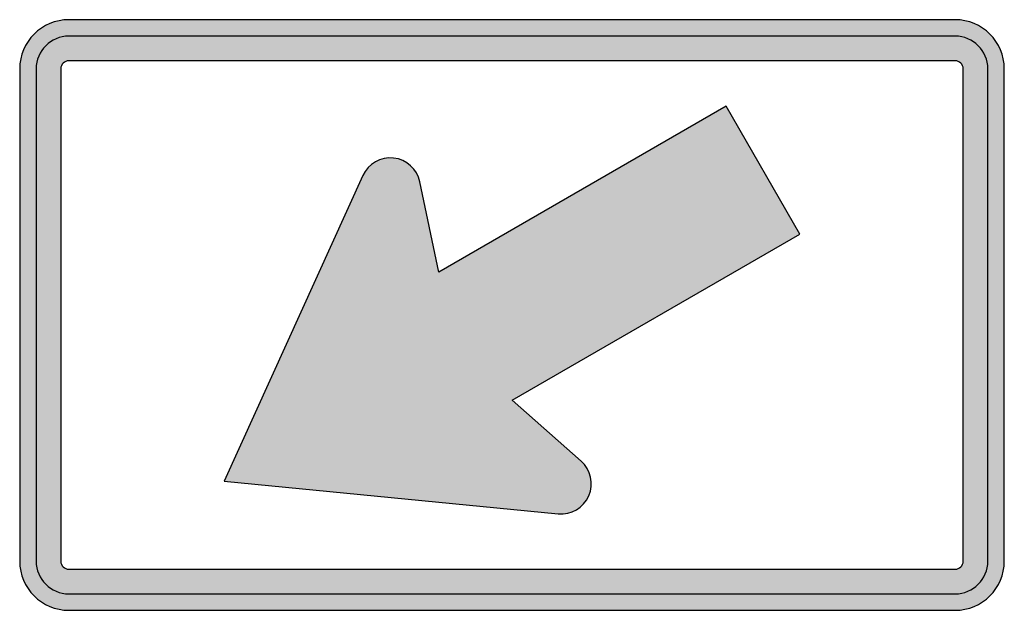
# Model space of a CAD drawing. Header units: inches. Extents: x -15 to 15, y -9 to 9.
import ezdxf

# ---------------------------------------------------------------- set-up
doc = ezdxf.new("R2010")
doc.units = ezdxf.units.IN
doc.header["$MEASUREMENT"] = 0

msp = doc.modelspace()

# ---------------------------------------------------------------- hatches: boundary and pattern name
h = msp.add_hatch(color=7)
edge = h.paths.add_edge_path()
edge.add_line((13.5, 9), (-13.5, 9))
edge.add_spline(control_points=[(-13.5, 9), (-14.328, 9), (-15, 8.328), (-15, 7.5)], knot_values=[0, 0, 0, 0, 1, 1, 1, 1], degree=3, periodic=0)
edge.add_line((-15, 7.5), (-15, -7.5))
edge.add_spline(control_points=[(-15, -7.5), (-15, -8.328), (-14.328, -9), (-13.5, -9)], knot_values=[0, 0, 0, 0, 1, 1, 1, 1], degree=3, periodic=0)
edge.add_line((-13.5, -9), (13.5, -9))
edge.add_spline(control_points=[(13.5, -9), (14.328, -9), (15, -8.328), (15, -7.5)], knot_values=[0, 0, 0, 0, 1, 1, 1, 1], degree=3, periodic=0)
edge.add_line((15, -7.5), (15, 7.5))
edge.add_spline(control_points=[(15, 7.5), (15, 8.328), (14.328, 9), (13.5, 9)], knot_values=[0, 0, 0, 0, 1, 1, 1, 1], degree=3, periodic=0)
edge = h.paths.add_edge_path(flags=0)
edge.add_line((13.5, 7.75), (-13.5, 7.75))
edge.add_spline(control_points=[(-13.5, 7.75), (-13.638, 7.75), (-13.75, 7.638), (-13.75, 7.5)], knot_values=[0, 0, 0, 0, 1, 1, 1, 1], degree=3, periodic=0)
edge.add_line((-13.75, 7.5), (-13.75, -7.5))
edge.add_spline(control_points=[(-13.75, -7.5), (-13.75, -7.638), (-13.638, -7.75), (-13.5, -7.75)], knot_values=[0, 0, 0, 0, 1, 1, 1, 1], degree=3, periodic=0)
edge.add_line((-13.5, -7.75), (13.5, -7.75))
edge.add_spline(control_points=[(13.5, -7.75), (13.638, -7.75), (13.75, -7.638), (13.75, -7.5)], knot_values=[0, 0, 0, 0, 1, 1, 1, 1], degree=3, periodic=0)
edge.add_line((13.75, -7.5), (13.75, 7.5))
edge.add_spline(control_points=[(13.75, 7.5), (13.75, 7.638), (13.638, 7.75), (13.5, 7.75)], knot_values=[0, 0, 0, 0, 1, 1, 1, 1], degree=3, periodic=0)
h = msp.add_hatch(color=7)
edge = h.paths.add_edge_path()
edge.add_spline(control_points=[(13.5, -8.5), (14.052, -8.5), (14.5, -8.052), (14.5, -7.5)], knot_values=[0, 0, 0, 0, 1, 1, 1, 1], degree=3, periodic=0)
edge.add_line((14.5, -7.5), (14.5, 7.5))
edge.add_spline(control_points=[(14.5, 7.5), (14.5, 8.052), (14.052, 8.5), (13.5, 8.5)], knot_values=[0, 0, 0, 0, 1, 1, 1, 1], degree=3, periodic=0)
edge.add_line((13.5, 8.5), (-13.5, 8.5))
edge.add_spline(control_points=[(-13.5, 8.5), (-14.052, 8.5), (-14.5, 8.052), (-14.5, 7.5)], knot_values=[0, 0, 0, 0, 1, 1, 1, 1], degree=3, periodic=0)
edge.add_line((-14.5, 7.5), (-14.5, -7.5))
edge.add_spline(control_points=[(-14.5, -7.5), (-14.5, -8.052), (-14.052, -8.5), (-13.5, -8.5)], knot_values=[0, 0, 0, 0, 1, 1, 1, 1], degree=3, periodic=0)
edge.add_line((-13.5, -8.5), (13.5, -8.5))
edge = h.paths.add_edge_path(flags=0)
edge.add_spline(control_points=[(-13.5, -7.75), (-13.638, -7.75), (-13.75, -7.638), (-13.75, -7.5)], knot_values=[0, 0, 0, 0, 1, 1, 1, 1], degree=3, periodic=0)
edge.add_line((-13.75, -7.5), (-13.75, 7.5))
edge.add_spline(control_points=[(-13.75, 7.5), (-13.75, 7.638), (-13.638, 7.75), (-13.5, 7.75)], knot_values=[0, 0, 0, 0, 1, 1, 1, 1], degree=3, periodic=0)
edge.add_line((-13.5, 7.75), (13.5, 7.75))
edge.add_spline(control_points=[(13.5, 7.75), (13.638, 7.75), (13.75, 7.638), (13.75, 7.5)], knot_values=[0, 0, 0, 0, 1, 1, 1, 1], degree=3, periodic=0)
edge.add_line((13.75, 7.5), (13.75, -7.5))
edge.add_spline(control_points=[(13.75, -7.5), (13.75, -7.638), (13.638, -7.75), (13.5, -7.75)], knot_values=[0, 0, 0, 0, 1, 1, 1, 1], degree=3, periodic=0)
edge.add_line((13.5, -7.75), (-13.5, -7.75))
h = msp.add_hatch(color=7)
edge = h.paths.add_edge_path()
edge.add_line((-8.766, -5.061), (-4.545, 4.248))
edge.add_spline(control_points=[(-4.545, 4.248), (-4.381, 4.611), (-4.002, 4.826), (-3.606, 4.783), (-3.211, 4.739), (-2.888, 4.447), (-2.807, 4.057)], knot_values=[0, 0, 0, 0, 1, 1, 1, 2, 2, 2, 2], degree=3, periodic=0)
edge.add_line((-2.807, 4.057), (-2.23, 1.31))
edge.add_line((-2.23, 1.31), (6.524, 6.365))
edge.add_line((6.524, 6.365), (8.774, 2.468))
edge.add_line((8.774, 2.468), (0, -2.598))
edge.add_line((0, -2.598), (2.105, -4.454))
edge.add_spline(control_points=[(2.105, -4.454), (2.404, -4.718), (2.499, -5.145), (2.34, -5.511), (2.181, -5.877), (1.804, -6.099), (1.407, -6.06)], knot_values=[0, 0, 0, 0, 1, 1, 1, 2, 2, 2, 2], degree=3, periodic=0)
edge.add_line((1.407, -6.06), (-8.766, -5.061))

# ---------------------------------------------------------------- linework, layer by layer
at = {"color": 7}
for points in [[(13.5, 9), (-13.5, 9)], [(13.5, 8.5), (-13.5, 8.5)], [(13.5, 7.75), (-13.5, 7.75)], [(-15, 7.5), (-15, -7.5)], [(-14.5, 7.5), (-14.5, -7.5)], [(-13.75, 7.5), (-13.75, -7.5)], [(13.75, -7.5), (13.75, 7.5)], [(14.5, -7.5), (14.5, 7.5)], [(15, -7.5), (15, 7.5)], [(0, -2.598), (8.774, 2.468), (6.524, 6.365), (-2.23, 1.31), (-2.807, 4.057)], [(-4.545, 4.248), (-8.766, -5.061), (1.407, -6.06)], [(2.105, -4.454), (0, -2.598)], [(-13.5, -7.75), (13.5, -7.75)], [(-13.5, -8.5), (13.5, -8.5)], [(-13.5, -9), (13.5, -9)]]:
    msp.add_lwpolyline(points, dxfattribs=at)
for points in [[(-13.5, 9), (-14.328, 9), (-15, 8.328), (-15, 7.5)], [(15, 7.5), (15, 8.328), (14.328, 9), (13.5, 9)], [(-13.5, 8.5), (-14.052, 8.5), (-14.5, 8.052), (-14.5, 7.5)], [(14.5, 7.5), (14.5, 8.052), (14.052, 8.5), (13.5, 8.5)], [(-13.5, 7.75), (-13.638, 7.75), (-13.75, 7.638), (-13.75, 7.5)], [(13.75, 7.5), (13.75, 7.638), (13.638, 7.75), (13.5, 7.75)], [(-15, -7.5), (-15, -8.328), (-14.328, -9), (-13.5, -9)], [(-14.5, -7.5), (-14.5, -8.052), (-14.052, -8.5), (-13.5, -8.5)], [(-13.75, -7.5), (-13.75, -7.638), (-13.638, -7.75), (-13.5, -7.75)], [(13.5, -9), (14.328, -9), (15, -8.328), (15, -7.5)], [(13.5, -8.5), (14.052, -8.5), (14.5, -8.052), (14.5, -7.5)], [(13.5, -7.75), (13.638, -7.75), (13.75, -7.638), (13.75, -7.5)]]:
    msp.add_open_spline(points, degree=3, dxfattribs=at)
for points in [[(-2.807, 4.057), (-2.888, 4.447), (-3.211, 4.739), (-3.606, 4.783), (-4.002, 4.826), (-4.381, 4.611), (-4.545, 4.248)], [(1.407, -6.06), (1.804, -6.099), (2.181, -5.877), (2.34, -5.511), (2.499, -5.145), (2.404, -4.718), (2.105, -4.454)]]:
    msp.add_open_spline(points, degree=3, knots=[0, 0, 0, 0, 1, 1, 1, 2, 2, 2, 2], dxfattribs=at)

doc.saveas('drawing.dxf')
